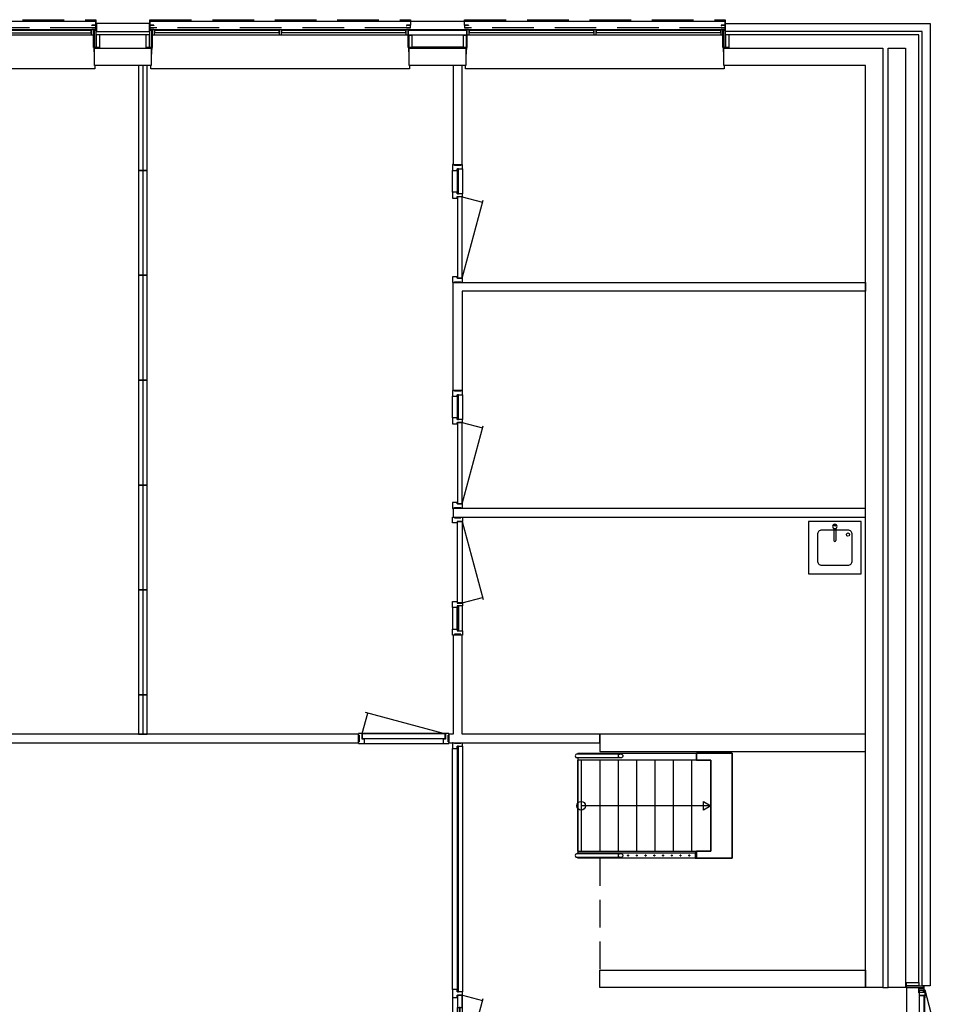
# Model space of a CAD drawing. Header units: millimetres. Extents: x -493 to 64137, y -19218 to 1504.
# Tile 13 of 13: x 53525 to 64137, y -10943 to 325. Entities that reach past the tile are written whole.
import ezdxf

# ---------------------------------------------------------------- set-up
doc = ezdxf.new("R2010")
doc.units = ezdxf.units.MM
doc.header["$LTSCALE"] = 100
doc.linetypes.add('Hidden', pattern=[7.14375, 4.7625, -2.38125])
doc.linetypes.add('HIDDEN2', pattern=[4.7625, 3.175, -1.5875])
for name, color, linetype in [('AL21----_BUITENWAND', 3, 'Continuous'), ('AL22----_BINNENWAND', 2, 'Continuous'), ('AL24----_TRAPPEN', 7, 'Continuous'), ('AL31----_BUITENKOZIJNEN', 1, 'Continuous'), ('AL32----_BINNENKOZIJNEN', 1, 'Continuous'), ('AL74----_KEUKEN', 7, 'Continuous')]:
    doc.layers.add(name, color=color, linetype=linetype)

# ---------------------------------------------------------------- blocks, each defined once
blk = doc.blocks.new('32_HR_kozijn h05 - 930x2315 30min-3744867-00_begane grond_WBP')
at = {"layer": 'AL32----_BINNENKOZIJNEN', "lineweight": 25}
for p, q in [((-1863, 57), (-1930, 57)), ((-1930, 57), (-1930, 50)), ((-1930, 37), (-1921, 37)), ((-1921, 37), (-1921, -37)), ((-1890, -57), (-1890, 7)), ((-1890, 7), (-1863, 7)), ((-1748, 2), (-1888, 2)), ((-1888, 2), (-1888, -52)), ((-1863, 7), (-1863, 57)), ((-1748, -52), (-1748, 2)), ((-958, 2), (-1098, 2)), ((-1098, 2), (-1098, -52)), ((-893, 57), (-983, 57)), ((-983, 57), (-983, 7)), ((-983, 7), (-956, 7)), ((-958, -52), (-958, 2)), ((-956, 7), (-956, -57)), ((-920, -57), (-920, 7)), ((-920, 7), (-893, 7)), ((-893, 7), (-893, 57)), ((1930, 57), (1863, 57)), ((1863, 57), (1863, 7)), ((1863, 7), (1890, 7)), ((1890, 7), (1890, -57)), ((1921, -37), (1921, 37)), ((1921, 37), (1930, 37)), ((1930, 50), (1930, 57)), ((-1921, -37), (-1930, -37)), ((-1930, -57), (-1890, -57)), ((-1888, -52), (-1748, -52)), ((-1098, -52), (-958, -52)), ((-956, -57), (-920, -57)), ((1890, -57), (1930, -57)), ((1930, -37), (1921, -37))]:
    blk.add_line(p, q, dxfattribs=at)
at = {"layer": 'AL32----_BINNENKOZIJNEN'}
for p, q in [((-983, 57), (-1863, 57)), ((-1748, 2), (-1098, 2)), ((1890, 2), (-920, 2)), ((-920, 2), (-920, -10)), ((-893, 57), (1863, 57)), ((1863, 7), (-893, 7)), ((1890, -10), (1890, 2)), ((-1890, -57), (-956, -57)), ((-1869, -57), (-996, -291)), ((-1098, -16), (-1748, -16)), ((-1748, -16), (-1748, -28)), ((-1748, -28), (-1098, -28)), ((-1098, -52), (-1748, -52)), ((-1098, -28), (-1098, -16)), ((-959, -57), (-1020, -284)), ((-920, -10), (1890, -10)), ((1890, -57), (-920, -57))]:
    blk.add_line(p, q, dxfattribs=at)
blk = doc.blocks.new('32_HR_kozijn h04 - 930x2315-1165343-00_begane grond_WBP')
at = {"layer": 'AL32----_BINNENKOZIJNEN', "lineweight": 25}
for p, q in [((-608, 57), (-675, 57)), ((-675, 57), (-675, 50)), ((-675, 37), (-666, 37)), ((-666, 37), (-666, -37)), ((-625, -57), (-625, 7)), ((-625, 7), (-608, 7)), ((307, 2), (-623, 2)), ((-623, 2), (-623, -52)), ((-608, 7), (-608, 57)), ((359, 57), (292, 57)), ((292, 57), (292, 7)), ((292, 7), (309, 7)), ((307, -52), (307, 2)), ((309, 7), (309, -57)), ((342, -57), (342, 7)), ((342, 7), (359, 7)), ((359, 7), (359, 57)), ((675, 57), (608, 57)), ((608, 57), (608, 7)), ((608, 7), (625, 7)), ((625, 7), (625, -57)), ((666, -37), (666, 37)), ((666, 37), (675, 37)), ((675, 50), (675, 57)), ((-666, -37), (-675, -37)), ((-675, -57), (-625, -57)), ((-623, -52), (307, -52)), ((309, -57), (342, -57)), ((625, -57), (675, -57)), ((675, -37), (666, -37)), ((675, -57), (675, -50))]:
    blk.add_line(p, q, dxfattribs=at)
at = {"layer": 'AL32----_BINNENKOZIJNEN'}
for p, q in [((625, 2), (342, 2)), ((342, 2), (342, -10)), ((359, 57), (608, 57)), ((608, 7), (359, 7)), ((625, -10), (625, 2)), ((-623, -52), (268.8, -291)), ((307, -52), (244.7, -284.5)), ((342, -10), (625, -10)), ((625, -57), (342, -57))]:
    blk.add_line(p, q, dxfattribs=at)
blk = doc.blocks.new('32_HR_kozijn h04 - 930x2315-1165340-00_begane grond_WBP')
at = {"layer": 'AL32----_BINNENKOZIJNEN'}
for p, q in [((-623, 52), (268.8, 291)), ((307, 52), (244.7, 284.5)), ((625, 57), (342, 57)), ((342, 10), (625, 10)), ((342, -2), (342, 10)), ((625, 10), (625, -2)), ((625, -2), (342, -2)), ((608, -7), (359, -7)), ((359, -57), (608, -57))]:
    blk.add_line(p, q, dxfattribs=at)
at = {"layer": 'AL32----_BINNENKOZIJNEN', "lineweight": 25}
for p, q in [((-675, 57), (-625, 57)), ((-666, 37), (-675, 37)), ((-666, -37), (-666, 37)), ((-625, 57), (-625, -7)), ((-623, -2), (-623, 52)), ((-623, 52), (307, 52)), ((307, 52), (307, -2)), ((309, 57), (342, 57)), ((309, -7), (309, 57)), ((342, 57), (342, -7)), ((625, 57), (675, 57)), ((625, -7), (625, 57)), ((666, 37), (666, -37)), ((675, 37), (666, 37)), ((675, 57), (675, 50)), ((-675, -37), (-666, -37)), ((-675, -57), (-675, -50)), ((-608, -57), (-675, -57)), ((-625, -7), (-608, -7)), ((307, -2), (-623, -2)), ((-608, -7), (-608, -57)), ((292, -7), (309, -7)), ((292, -57), (292, -7)), ((359, -57), (292, -57)), ((342, -7), (359, -7)), ((359, -7), (359, -57)), ((608, -7), (625, -7)), ((608, -57), (608, -7)), ((675, -57), (608, -57)), ((666, -37), (675, -37)), ((675, -50), (675, -57))]:
    blk.add_line(p, q, dxfattribs=at)
blk = doc.blocks.new('31_HR_kozijn A57 - A12-4049409-00_begane grond_WBP')
at = {"layer": 'AL31----_BUITENKOZIJNEN'}
for p, q in [((-588, 225), (-550, 225)), ((-550, 225), (-550, 85)), ((-550, 35), (-550, 225)), ((-550, 225), (-525, 225)), ((-525, 225), (-525, 35)), ((525, 225), (-525, 225)), ((525, 35), (525, 225)), ((525, 225), (550, 225)), ((550, 85), (550, 225)), ((550, 225), (588, 225)), ((550, 225), (550, 35)), ((-550, 85), (-588, 85)), ((-525, 35), (-550, 35)), ((-550, 33), (-550, 35)), ((-520, 33), (-550, 33)), ((-545, 29), (-520, 29)), ((-545, 25), (-545, 29)), ((-494, 25), (-545, 25)), ((-520, 84), (-469, 84)), ((-520, 29), (-520, 84)), ((-503, 20), (-478, 20)), ((-503, 16), (-503, 20)), ((-503, 16), (-435, -235)), ((-414, 16), (-503, 16)), ((-469, 80), (-494, 80)), ((-494, 80), (-494, 25)), ((-478, 33), (-494, 33)), ((-478, 75), (-439, 75)), ((-478, 20), (-478, 75)), ((-469, 84), (-469, 80)), ((502, 16), (-459, -242)), ((-439, 75), (-439, 20)), ((-439, 75), (438, 75)), ((-439, 25), (-439, 75)), ((438, 25), (-439, 25)), ((-439, 20), (-414, 20)), ((-414, 20), (-414, 16)), ((-414, 20), (413, 20)), ((-414, 16), (413, 16)), ((413, 20), (438, 20)), ((413, 16), (413, 20)), ((502, 16), (413, 16)), ((438, 75), (477, 75)), ((438, 20), (438, 75)), ((438, 75), (438, 25)), ((469, 84), (520, 84)), ((469, 80), (469, 84)), ((494, 80), (469, 80)), ((477, 75), (477, 20)), ((494, 33), (477, 33)), ((477, 20), (502, 20)), ((494, 25), (494, 80)), ((545, 25), (494, 25)), ((502, 20), (502, 16)), ((520, 84), (520, 29)), ((550, 33), (520, 33)), ((520, 29), (545, 29)), ((550, 35), (525, 35)), ((545, 29), (545, 25)), ((588, 85), (550, 85)), ((550, 35), (550, 33))]:
    blk.add_line(p, q, dxfattribs=at)
blk = doc.blocks.new('31_HR_kozijn A61 - A61-3034378-00_begane grond_WBP')
at = {"layer": 'AL31----_BUITENKOZIJNEN'}
for p, q in [((-1495, -85), (-1533, -85)), ((-1495, -35), (-1495, -225)), ((-1470, -35), (-1495, -35)), ((-1495, -225), (-1495, -85)), ((-1414, -25), (-1490, -25)), ((-1490, -25), (-1490, -28.8)), ((-1490, -28.8), (-1465, -28.8)), ((-1470, -225), (-1470, -35)), ((-1470, -35), (-1465, -35)), ((-1465, -28.8), (-1465, -84)), ((-1465, -84), (-1439, -84)), ((-1439, -84), (-1439, -28.8)), ((-1439, -28.8), (-1414, -28.8)), ((-361, -35), (-1439, -35)), ((-1439, -35), (-1439, -59)), ((-1439, -59), (-361, -59)), ((-1439, -84), (-361, -84)), ((-1414, -28.8), (-1414, -25)), ((-386, -25), (-1414, -25)), ((-1414, -28.8), (-386, -28.8)), ((-310, -25), (-386, -25)), ((-386, -25), (-386, -28.8)), ((-386, -28.8), (-361, -28.8)), ((-361, -28.8), (-361, -84)), ((-361, -59), (-361, -35)), ((-361, -84), (-335, -84)), ((-335, -84), (-335, -28.8)), ((-335, -28.8), (-310, -28.8)), ((335, -33), (-335, -33)), ((-335, -33), (-335, -84)), ((-335, -84), (335, -84)), ((-310, -28.8), (-310, -25)), ((310, -25), (-310, -25)), ((-310, -28.8), (310, -28.8)), ((386, -25), (310, -25)), ((310, -25), (310, -28.8)), ((310, -28.8), (335, -28.8)), ((335, -28.8), (335, -84)), ((335, -84), (335, -33)), ((335, -84), (361, -84)), ((361, -84), (361, -28.8)), ((361, -28.8), (386, -28.8)), ((1439, -35), (361, -35)), ((361, -35), (361, -59)), ((361, -59), (1439, -59)), ((361, -84), (1439, -84)), ((386, -28.8), (386, -25)), ((1414, -25), (386, -25)), ((386, -28.8), (1414, -28.8)), ((1414, -25), (1414, -28.8)), ((1490, -25), (1414, -25)), ((1414, -28.8), (1439, -28.8)), ((1439, -28.8), (1439, -84)), ((1439, -59), (1439, -35)), ((1439, -84), (1465, -84)), ((1465, -84), (1465, -28.8)), ((1465, -28.8), (1490, -28.8)), ((1465, -35), (1470, -35)), ((1495, -35), (1470, -35)), ((1470, -35), (1470, -225)), ((1490, -28.8), (1490, -25)), ((1495, -225), (1495, -35)), ((1533, -85), (1495, -85)), ((1495, -85), (1495, -225)), ((-1533, -225), (-1495, -225)), ((-1495, -225), (-1470, -225)), ((-1465, -225), (-1470, -225)), ((1470, -225), (1465, -225)), ((1470, -225), (1495, -225)), ((1495, -225), (1533, -225))]:
    blk.add_line(p, q, dxfattribs=at)
blk = doc.blocks.new('31_HR_kozijn A01 - 31_HR_kozijn A01-3340830-00_begane grond_WBP')
at = {"layer": 'AL31----_BUITENKOZIJNEN'}
for p, q in [((-3295, -85), (-3333, -85)), ((-3295, -35), (-3295, -225)), ((-3270, -35), (-3295, -35)), ((-3295, -225), (-3295, -85)), ((-3214, -25), (-3290, -25)), ((-3290, -25), (-3290, -28.8)), ((-3290, -28.8), (-3265, -28.8)), ((-3270, -225), (-3270, -35)), ((-3270, -35), (-3265, -35)), ((-3265, -28.8), (-3265, -84)), ((-3265, -84), (-3239, -84)), ((-3239, -84), (-3239, -28.8)), ((-3239, -28.8), (-3214, -28.8)), ((-1813, -33), (-3239, -33)), ((-3239, -33), (-3239, -57)), ((-3239, -57), (-1813, -57)), ((-3239, -84), (-1813, -84)), ((-3214, -28.8), (-3214, -25)), ((-1838, -25), (-3214, -25)), ((-3214, -28.8), (-1838, -28.8)), ((-1762, -25), (-1838, -25)), ((-1838, -25), (-1838, -28.8)), ((-1838, -28.8), (-1813, -28.8)), ((-1813, -28.8), (-1813, -84)), ((-1813, -57), (-1813, -33)), ((-1813, -84), (-1787, -84)), ((-1787, -84), (-1787, -28.8)), ((-1787, -28.8), (-1762, -28.8)), ((-361, -33), (-1787, -33)), ((-1787, -33), (-1787, -57)), ((-1787, -57), (-361, -57)), ((-1787, -84), (-361, -84)), ((-1762, -28.8), (-1762, -25)), ((-386, -25), (-1762, -25)), ((-1762, -28.8), (-386, -28.8)), ((-310, -25), (-386, -25)), ((-386, -25), (-386, -28.8)), ((-386, -28.8), (-361, -28.8)), ((-361, -28.8), (-361, -84)), ((-361, -57), (-361, -33)), ((-361, -84), (-335, -84)), ((-335, -84), (-335, -28.8)), ((-335, -28.8), (-310, -28.8)), ((335, -33), (-335, -33)), ((-335, -33), (-335, -84)), ((-335, -84), (335, -84)), ((-330, -89), (-330, -225)), ((-292, -89), (-330, -89)), ((-310, -28.8), (-310, -25)), ((310, -25), (-310, -25)), ((-310, -28.8), (310, -28.8)), ((-292, -225), (-292, -89)), ((330, -89), (292, -89)), ((292, -89), (292, -225)), ((386, -25), (310, -25)), ((310, -25), (310, -28.8)), ((310, -28.8), (335, -28.8)), ((330, -225), (330, -89)), ((335, -28.8), (335, -84)), ((335, -84), (335, -33)), ((335, -84), (361, -84)), ((361, -84), (361, -28.8)), ((361, -28.8), (386, -28.8)), ((1787, -33), (361, -33)), ((361, -33), (361, -57)), ((361, -57), (1787, -57)), ((361, -84), (1787, -84)), ((386, -28.8), (386, -25)), ((1762, -25), (386, -25)), ((386, -28.8), (1762, -28.8)), ((1838, -25), (1762, -25)), ((1762, -25), (1762, -28.8)), ((1762, -28.8), (1787, -28.8)), ((1787, -28.8), (1787, -84)), ((1787, -57), (1787, -33)), ((1787, -84), (1813, -84)), ((1813, -84), (1813, -28.8)), ((1813, -28.8), (1838, -28.8)), ((3239, -33), (1813, -33)), ((1813, -33), (1813, -57)), ((1813, -57), (3239, -57)), ((1813, -84), (3239, -84)), ((1838, -28.8), (1838, -25)), ((3214, -25), (1838, -25)), ((1838, -28.8), (3214, -28.8)), ((3214, -25), (3214, -28.8)), ((3290, -25), (3214, -25)), ((3214, -28.8), (3239, -28.8)), ((3239, -28.8), (3239, -84)), ((3239, -57), (3239, -33)), ((3239, -84), (3265, -84)), ((3265, -84), (3265, -28.8)), ((3265, -28.8), (3290, -28.8)), ((3265, -35), (3270, -35)), ((3295, -35), (3270, -35)), ((3270, -35), (3270, -225)), ((3290, -28.8), (3290, -25)), ((3295, -225), (3295, -35)), ((3333, -85), (3295, -85)), ((3295, -85), (3295, -225)), ((-3333, -225), (-3295, -225)), ((-3295, -225), (-3270, -225)), ((-3265, -225), (-3270, -225)), ((-330, -225), (-335, -225)), ((-330, -225), (-292, -225)), ((292, -225), (-292, -225)), ((292, -225), (330, -225)), ((335, -225), (330, -225)), ((3270, -225), (3265, -225)), ((3270, -225), (3295, -225)), ((3295, -225), (3333, -225))]:
    blk.add_line(p, q, dxfattribs=at)
blk = doc.blocks.new('31_H_R_waterslag_negge_70 - 31_H_R_waterslag_negge_70-2645793-00_begane grond_WBP')
at = {"layer": 'AL31----_BUITENKOZIJNEN'}
for p, q in [((-1492, -80), (-1492, 30)), ((-1490, 30), (-1492, 30)), ((-1490, 30), (-1490, -16)), ((-1490, 30), (1490, 30)), ((1490, -16), (1490, 30)), ((1492, 30), (1490, 30)), ((1492, 30), (1492, -80)), ((-1490, -50), (-1490, -70)), ((-1490, -74), (-1490, -78)), ((-1490, -80), (-1490, -78)), ((-1465, -78), (-1490, -78)), ((1490, -78), (1465, -78)), ((1490, -70), (1490, -50)), ((1490, -78), (1490, -74)), ((1490, -78), (1490, -80))]:
    blk.add_line(p, q, dxfattribs=at)
blk = doc.blocks.new('31_H_R_waterslag_negge_70 - 31_H_R_waterslag_negge_70-2626540-00_begane grond_WBP')
at = {"layer": 'AL31----_BUITENKOZIJNEN'}
for p, q in [((-3292, -80), (-3292, 30)), ((-3290, 30), (-3292, 30)), ((-3290, 30), (-3290, -16)), ((-3290, 30), (3290, 30)), ((3290, -16), (3290, 30)), ((3292, 30), (3290, 30)), ((3292, 30), (3292, -80)), ((-3290, -50), (-3290, -70)), ((-3290, -74), (-3290, -78)), ((-3290, -80), (-3290, -78)), ((-3265, -78), (-3290, -78)), ((3290, -78), (3265, -78)), ((3290, -70), (3290, -50)), ((3290, -78), (3290, -74)), ((3290, -78), (3290, -80))]:
    blk.add_line(p, q, dxfattribs=at)
blk = doc.blocks.new('24_HR_betontrap_onder_balustrade - balustrade_onder-1188145-00_begane grond_WBP')
at = {"layer": 'AL24----_TRAPPEN', "lineweight": 25}
for p, q in [((-740, 1318), (-800, 1318)), ((-800, 1318), (-800, 1303)), ((-800, 1303), (-740, 1303)), ((-740, 1303), (-740, 1318))]:
    blk.add_line(p, q, dxfattribs=at)
at = {"layer": 'AL24----_TRAPPEN'}
for p, q in [((-800, -40), (-800, 1303)), ((-740, 1303), (-740, -40)), ((-790, 449), (-790, -55)), ((-750, -55), (-750, 449)), ((-790, -40), (-800, -40)), ((-740, -40), (-750, -40))]:
    blk.add_line(p, q, dxfattribs=at)
at = {"layer": 'AL24----_TRAPPEN', "flags": 128}
for points in [[(-775, 1235), (-775, 1236), (-775, 1237), (-774, 1238), (-773, 1239), (-772, 1240), (-771, 1240), (-770, 1240), (-769, 1240), (-768, 1240), (-767, 1239), (-766, 1238), (-765, 1237), (-765, 1236), (-765, 1235)], [(-765, 1235), (-765, 1234), (-765, 1233), (-766, 1232), (-767, 1231), (-768, 1230), (-769, 1230), (-770, 1230), (-771, 1230), (-772, 1230), (-773, 1231), (-774, 1232), (-775, 1233), (-775, 1234), (-775, 1235)], [(-775, 1135), (-775, 1136), (-775, 1137), (-774, 1138), (-773, 1139), (-772, 1140), (-771, 1140), (-770, 1140), (-769, 1140), (-768, 1140), (-767, 1139), (-766, 1138), (-765, 1137), (-765, 1136), (-765, 1135)], [(-765, 1135), (-765, 1134), (-765, 1133), (-766, 1132), (-767, 1131), (-768, 1130), (-769, 1130), (-770, 1130), (-771, 1130), (-772, 1130), (-773, 1131), (-774, 1132), (-775, 1133), (-775, 1134), (-775, 1135)], [(-775, 1035), (-775, 1036), (-775, 1037), (-774, 1038), (-773, 1039), (-772, 1040), (-771, 1040), (-770, 1040), (-769, 1040), (-768, 1040), (-767, 1039), (-766, 1038), (-765, 1037), (-765, 1036), (-765, 1035)], [(-765, 1035), (-765, 1034), (-765, 1033), (-766, 1032), (-767, 1031), (-768, 1030), (-769, 1030), (-770, 1030), (-771, 1030), (-772, 1030), (-773, 1031), (-774, 1032), (-775, 1033), (-775, 1034), (-775, 1035)], [(-775, 935), (-775, 936), (-775, 937), (-774, 938), (-773, 939), (-772, 940), (-771, 940), (-770, 940), (-769, 940), (-768, 940), (-767, 939), (-766, 938), (-765, 937), (-765, 936), (-765, 935)], [(-765, 935), (-765, 934), (-765, 933), (-766, 932), (-767, 931), (-768, 930), (-769, 930), (-770, 930), (-771, 930), (-772, 930), (-773, 931), (-774, 932), (-775, 933), (-775, 934), (-775, 935)], [(-775, 835), (-775, 836), (-775, 837), (-774, 838), (-773, 839), (-772, 840), (-771, 840), (-770, 840), (-769, 840), (-768, 840), (-767, 839), (-766, 838), (-765, 837), (-765, 836), (-765, 835)], [(-765, 835), (-765, 834), (-765, 833), (-766, 832), (-767, 831), (-768, 830), (-769, 830), (-770, 830), (-771, 830), (-772, 830), (-773, 831), (-774, 832), (-775, 833), (-775, 834), (-775, 835)], [(-775, 735), (-775, 736), (-775, 737), (-774, 738), (-773, 739), (-772, 740), (-771, 740), (-770, 740), (-769, 740), (-768, 740), (-767, 739), (-766, 738), (-765, 737), (-765, 736), (-765, 735)], [(-765, 735), (-765, 734), (-765, 733), (-766, 732), (-767, 731), (-768, 730), (-769, 730), (-770, 730), (-771, 730), (-772, 730), (-773, 731), (-774, 732), (-775, 733), (-775, 734), (-775, 735)], [(-775, 635), (-775, 636), (-775, 637), (-774, 638), (-773, 639), (-772, 640), (-771, 640), (-770, 640), (-769, 640), (-768, 640), (-767, 639), (-766, 638), (-765, 637), (-765, 636), (-765, 635)], [(-765, 635), (-765, 634), (-765, 633), (-766, 632), (-767, 631), (-768, 630), (-769, 630), (-770, 630), (-771, 630), (-772, 630), (-773, 631), (-774, 632), (-775, 633), (-775, 634), (-775, 635)], [(-775, 535), (-775, 536), (-775, 537), (-774, 538), (-773, 539), (-772, 540), (-771, 540), (-770, 540), (-769, 540), (-768, 540), (-767, 539), (-766, 538), (-765, 537), (-765, 536), (-765, 535)], [(-765, 535), (-765, 534), (-765, 533), (-766, 532), (-767, 531), (-768, 530), (-769, 530), (-770, 530), (-771, 530), (-772, 530), (-773, 531), (-774, 532), (-775, 533), (-775, 534), (-775, 535)]]:
    blk.add_lwpolyline(points, dxfattribs=at)
at = {"layer": 'AL24----_TRAPPEN', "lineweight": 25, "flags": 128}
for points in [[(-750, 449), (-751, 455), (-752, 462), (-754, 467), (-758, 472), (-761, 475), (-766, 477), (-770, 478), (-774, 477), (-779, 475), (-782, 472), (-786, 467), (-788, 462), (-789, 455), (-790, 449)], [(-790, 449), (-789, 443), (-788, 436), (-786, 431), (-782, 426), (-779, 423), (-774, 421), (-770, 420), (-766, 421), (-761, 423), (-758, 426), (-754, 431), (-752, 436), (-751, 443), (-750, 449)]]:
    blk.add_lwpolyline(points, dxfattribs=at)
at = {"layer": 'AL24----_TRAPPEN', "lineweight": 25}
for centre, start, end in [((-770, 1235), 0, 180), ((-770, 1235), 180, 0), ((-770, 1135), 0, 180), ((-770, 1135), 180, 0), ((-770, 1035), 0, 180), ((-770, 1035), 180, 0), ((-770, 935), 0, 180), ((-770, 935), 180, 0), ((-770, 835), 0, 180), ((-770, 835), 180, 0), ((-770, 735), 0, 180), ((-770, 735), 180, 0), ((-770, 635), 0, 180), ((-770, 635), 180, 0), ((-770, 535), 0, 180), ((-770, 535), 180, 360)]:
    blk.add_arc(centre, 5, start, end, dxfattribs=at)
at = {"layer": 'AL24----_TRAPPEN'}
blk.add_ellipse((-770, -55), major_axis=(-20, 0), ratio=0.689655, start_param=0, end_param=3.141593, dxfattribs=at)
blk = doc.blocks.new('31_HR_vensterbank_schuin - 2960-3531019-00_begane grond_WBP')
at = {"layer": 'AL31----_BUITENKOZIJNEN'}
for p, q in [((-1465, 151), (-1465, 5)), ((1465, 5), (1465, 151)), ((-1470, 5), (-1475, -100)), ((-1465, 5), (-1470, 5)), ((1470, 5), (1465, 5)), ((1475, -100), (1470, 5)), ((-1480, -239), (-1480, -200)), ((1480, -200), (1480, -239)), ((1480, -239), (-1480, -239))]:
    blk.add_line(p, q, dxfattribs=at)
blk = doc.blocks.new('24_HR_betontrap_onder_leuning - leuning_onder-1234674-00_begane grond_WBP')
at = {"layer": 'AL24----_TRAPPEN'}
for p, q in [((-790, 449), (-790, -55)), ((-750, -55), (-750, 449))]:
    blk.add_line(p, q, dxfattribs=at)
at = {"layer": 'AL24----_TRAPPEN', "lineweight": 25, "flags": 128}
for points in [[(-750, 449), (-751, 455), (-752, 462), (-754, 467), (-758, 472), (-761, 475), (-766, 477), (-770, 478), (-774, 477), (-779, 475), (-782, 472), (-786, 467), (-788, 462), (-789, 455), (-790, 449)], [(-790, 449), (-789, 443), (-788, 436), (-786, 431), (-782, 426), (-779, 423), (-774, 421), (-770, 420), (-766, 421), (-761, 423), (-758, 426), (-754, 431), (-752, 436), (-751, 443), (-750, 449)]]:
    blk.add_lwpolyline(points, dxfattribs=at)
at = {"layer": 'AL24----_TRAPPEN'}
blk.add_ellipse((-770, -55), major_axis=(-20, 0), ratio=0.689655, start_param=0, end_param=3.141593, dxfattribs=at)
blk = doc.blocks.new('38_HR_zonwering_ROC_begane grond - 38_HR_zonwering_ROC_begane grond-V93-00_begane grond_WBP')
at = {"layer": 'AL31----_BUITENKOZIJNEN'}
h = blk.add_hatch(dxfattribs=at)
h.set_pattern_fill('FP_227', color=256, style=0, pattern_type=2)
h.set_pattern_definition([(45, (-56505, -210), (-224.5064, 224.5064), []), (45, (-56425.62, -210), (3e-14, 449.0128), []), (45, (-56584.38, -210), (3e-14, 449.0128), [])])
h.paths.add_polyline_path([(-1490, 20), (-1445, 20), (-1445, 24), (-1447, 24), (-1447, 22), (-1488, 22), (-1488, 52), (-1447, 52), (-1447, 50), (-1445, 50), (-1445, 54), (-1490, 54)], flags=0)
at = {"layer": 'AL31----_BUITENKOZIJNEN', "linetype": 'Hidden'}
for p, q in [((-1490, 115), (1490, 115)), ((-1490, 70), (-1490, 115)), ((1490, 115), (1490, 54)), ((1445, 20), (-1445, 20))]:
    blk.add_line(p, q, dxfattribs=at)
at = {"layer": 'AL31----_BUITENKOZIJNEN'}
for p, q in [((-1490, 54), (-1490, 20)), ((-1445, 54), (-1490, 54)), ((-1490, 20), (-1445, 20)), ((-1488, 22), (-1488, 52)), ((-1488, 52), (-1447, 52)), ((-1447, 22), (-1488, 22)), ((-1447, 52), (-1447, 50)), ((-1447, 50), (-1445, 50)), ((-1445, 24), (-1447, 24)), ((-1447, 24), (-1447, 22)), ((-1445, 50), (-1445, 54)), ((-1445, 20), (-1445, 24)), ((1490, 54), (1445, 54)), ((1445, 54), (1445, 50)), ((1445, 50), (1447, 50)), ((1447, 24), (1445, 24)), ((1445, 24), (1445, 20)), ((1445, 20), (1490, 20)), ((1447, 50), (1447, 52)), ((1447, 52), (1488, 52)), ((1447, 22), (1447, 24)), ((1488, 22), (1447, 22)), ((1488, 52), (1488, 22)), ((1490, 20), (1490, 54))]:
    blk.add_line(p, q, dxfattribs=at)
blk = doc.blocks.new('38_HR_zonwering_ROC_begane grond - 38_HR_zonwering_ROC_begane grond-V94-00_begane grond_WBP')
at = {"layer": 'AL31----_BUITENKOZIJNEN'}
h = blk.add_hatch(dxfattribs=at)
h.set_pattern_fill('FP_228', color=256, style=0, pattern_type=2)
h.set_pattern_definition([(45, (-60105, -210), (-224.5064, 224.5064), []), (45, (-60025.62, -210), (3e-14, 449.0128), []), (45, (-60184.38, -210), (3e-14, 449.0128), [])])
h.paths.add_polyline_path([(-1490, 20), (-1445, 20), (-1445, 24), (-1447, 24), (-1447, 22), (-1488, 22), (-1488, 52), (-1447, 52), (-1447, 50), (-1445, 50), (-1445, 54), (-1490, 54)], flags=0)
at = {"layer": 'AL31----_BUITENKOZIJNEN', "linetype": 'Hidden'}
for p, q in [((-1490, 115), (1490, 115)), ((-1490, 54), (-1490, 115)), ((1490, 115), (1490, 70)), ((1445, 20), (-1445, 20))]:
    blk.add_line(p, q, dxfattribs=at)
at = {"layer": 'AL31----_BUITENKOZIJNEN'}
for p, q in [((-1490, 54), (-1490, 20)), ((-1445, 54), (-1490, 54)), ((-1490, 20), (-1445, 20)), ((-1488, 22), (-1488, 52)), ((-1488, 52), (-1447, 52)), ((-1447, 22), (-1488, 22)), ((-1447, 52), (-1447, 50)), ((-1447, 50), (-1445, 50)), ((-1445, 24), (-1447, 24)), ((-1447, 24), (-1447, 22)), ((-1445, 50), (-1445, 54)), ((-1445, 20), (-1445, 24)), ((1490, 54), (1445, 54)), ((1445, 54), (1445, 50)), ((1445, 50), (1447, 50)), ((1447, 24), (1445, 24)), ((1445, 24), (1445, 20)), ((1445, 20), (1490, 20)), ((1447, 50), (1447, 52)), ((1447, 52), (1488, 52)), ((1447, 22), (1447, 24)), ((1488, 22), (1447, 22)), ((1488, 52), (1488, 22)), ((1490, 20), (1490, 54))]:
    blk.add_line(p, q, dxfattribs=at)
blk = doc.blocks.new('38_HR_zonwering_ROC_begane grond - 38_HR_zonwering_ROC_begane grond-V95-00_begane grond_WBP')
at = {"layer": 'AL31----_BUITENKOZIJNEN'}
h = blk.add_hatch(dxfattribs=at)
h.set_pattern_fill('FP_229', color=256, style=0, pattern_type=2)
h.set_pattern_definition([(45, (-52905, -210), (-224.5064, 224.5064), []), (45, (-52825.62, -210), (3e-14, 449.0128), []), (45, (-52984.38, -210), (3e-14, 449.0128), [])])
h.paths.add_polyline_path([(-1490, 20), (-1445, 20), (-1445, 24), (-1447, 24), (-1447, 22), (-1488, 22), (-1488, 52), (-1447, 52), (-1447, 50), (-1445, 50), (-1445, 54), (-1490, 54)], flags=0)
at = {"layer": 'AL31----_BUITENKOZIJNEN', "linetype": 'Hidden'}
for p, q in [((-1490, 115), (1490, 115)), ((-1490, 70), (-1490, 115)), ((1490, 115), (1490, 70)), ((1445, 20), (-1445, 20))]:
    blk.add_line(p, q, dxfattribs=at)
at = {"layer": 'AL31----_BUITENKOZIJNEN'}
for p, q in [((-1490, 54), (-1490, 20)), ((-1445, 54), (-1490, 54)), ((-1490, 20), (-1445, 20)), ((-1488, 22), (-1488, 52)), ((-1488, 52), (-1447, 52)), ((-1447, 22), (-1488, 22)), ((-1447, 52), (-1447, 50)), ((-1447, 50), (-1445, 50)), ((-1445, 24), (-1447, 24)), ((-1447, 24), (-1447, 22)), ((-1445, 50), (-1445, 54)), ((-1445, 20), (-1445, 24)), ((1490, 54), (1445, 54)), ((1445, 54), (1445, 50)), ((1445, 50), (1447, 50)), ((1447, 24), (1445, 24)), ((1445, 24), (1445, 20)), ((1445, 20), (1490, 20)), ((1447, 50), (1447, 52)), ((1447, 52), (1488, 52)), ((1447, 22), (1447, 24)), ((1488, 22), (1447, 22)), ((1488, 52), (1488, 22)), ((1490, 20), (1490, 54))]:
    blk.add_line(p, q, dxfattribs=at)
blk = doc.blocks.new('32_HR_kozijn h09 - 950x2315 60min-3740938-00_begane grond_WBP')
at = {"layer": 'AL32----_BINNENKOZIJNEN', "lineweight": 25}
for p, q in [((-450, 57), (-517, 57)), ((-517, 57), (-517, 50)), ((-517, 37), (-508, 37)), ((-508, 37), (-508, -37)), ((-477, -57), (-477, 7)), ((-477, 7), (-450, 7)), ((475, 2), (-475, 2)), ((-475, 2), (-475, -52)), ((-450, 7), (-450, 57)), ((517, 57), (450, 57)), ((450, 57), (450, 7)), ((450, 7), (477, 7)), ((475, -52), (475, 2)), ((477, 7), (477, -57)), ((508, -37), (508, 37)), ((508, 37), (517, 37)), ((517, 50), (517, 57)), ((-508, -37), (-517, -37)), ((-517, -50), (-517, -57)), ((-517, -57), (-477, -57)), ((-475, -52), (475, -52)), ((477, -57), (517, -57)), ((517, -37), (508, -37)), ((517, -57), (517, -50))]:
    blk.add_line(p, q, dxfattribs=at)
at = {"layer": 'AL32----_BINNENKOZIJNEN'}
for p, q in [((450, 57), (-450, 57)), ((-477, -57), (477, -57)), ((-456, -57), (436, -296)), ((474, -57), (411, -290))]:
    blk.add_line(p, q, dxfattribs=at)
blk = doc.blocks.new('32_paneel_glas_1200')
at = {"layer": 'AL32----_BINNENKOZIJNEN'}
blk.add_line((0, 600), (0, -600), dxfattribs=at)
blk.add_lwpolyline([(-50, -600), (50, -600), (50, 600), (-50, 600)], close=True, dxfattribs=at)
blk = doc.blocks.new('*U78')
at = {"layer": 'AL32----_BINNENKOZIJNEN'}
blk.add_blockref('32_paneel_glas_1200', (0, 0), dxfattribs=at)
blk = doc.blocks.new('*U79')
at = {"layer": 'AL32----_BINNENKOZIJNEN', "color": 0, "linetype": 'ByBlock', "lineweight": -2, "transparency": 16777216}
for p in [(0, 6000), (0, 4800), (0, 3600), (0, 2400), (0, 1200), (0, 0)]:
    blk.add_blockref('*U78', p, dxfattribs=at)

msp = doc.modelspace()

# ---------------------------------------------------------------- linework, layer by layer
at = {"layer": 'AL21----_BUITENWAND'}
for p, q in [((55013, 280), (54397, 280)), ((54402, 280), (54402, 190)), ((55008, 190), (55008, 280)), ((54400, 190), (55010, 190)), ((54972, 150), (54438, 150)), ((54438, 150), (54438, 0)), ((54972, 0), (54972, 150)), ((63810, 150), (61638, 150)), ((61638, 150), (61638, 0)), ((63810, -10692), (63810, 150)), ((54438, 0), (54972, 0)), ((63660, 0), (63660, -10692))]:
    msp.add_line(p, q, dxfattribs=at)
at = {"layer": 'AL21----_BUITENWAND', "lineweight": 25}
for p, q in [((54375, 0), (54380, 0)), ((55030, 0), (55035, 0)), ((57975, 0), (57980, 0)), ((58630, 0), (58635, 0)), ((61575, 0), (61580, 0))]:
    msp.add_line(p, q, dxfattribs=at)
at = {"layer": 'AL21----_BUITENWAND'}
for points in [[(61600, 190), (61600, 280), (63940, 280), (63940, -10730), (63850, -10730), (63850, 190)], [(54380, -200), (54380, 0), (55030, 0), (55030, -200)], [(57980, -200), (57980, 0), (58630, 0), (58630, -200)], [(63200, -200), (61580, -200), (61580, 0), (63400, 0), (63400, -10750), (63200, -10750)], [(63460, 0), (63660, 0), (63660, -10750), (63460, -10750)]]:
    msp.add_lwpolyline(points, close=True, dxfattribs=at)
for points in [[(63660, -10692), (63810, -10692)], [(63400, -10750), (63460, -10750)]]:
    msp.add_lwpolyline(points, dxfattribs=at)
at = {"layer": 'AL22----_BINNENWAND'}
for points in [[(58485, -1333), (58585, -1333), (58585, -200), (58485, -200)], [(58585, -3917), (58485, -3917), (58485, -2683), (63200, -2683), (63200, -2783), (58585, -2783)], [(63200, -5267), (58485, -5267), (58485, -5367), (63200, -5367)], [(60160, -7850), (58585, -7850), (58585, -6717), (58485, -6717), (58485, -7850), (58435, -7850), (58435, -7950), (60160, -7950)], [(53305, -7950), (57401, -7950), (57401, -7850), (53305, -7850)], [(60160, -7850), (60160, -8050), (63200, -8050), (63200, -7850)], [(63200, -10550), (63200, -10750), (60160, -10750), (60160, -10550)]]:
    msp.add_lwpolyline(points, close=True, dxfattribs=at)
at = {"layer": 'AL24----_TRAPPEN'}
for p, q in [((59910, -8070), (61268, -8070)), ((59910, -8070), (59910, -8080)), ((59910, -8120), (59910, -8150)), ((59910, -8150), (59910, -9190)), ((61268, -8150), (59910, -8150)), ((59910, -9190), (59910, -8150)), ((59950, -8150), (59950, -9190)), ((60160, -8150), (60160, -9190)), ((60370, -8150), (60370, -9190)), ((60580, -8150), (60580, -9190)), ((60790, -8150), (60790, -9190)), ((61000, -8150), (61000, -9190)), ((61210, -8150), (61210, -9190)), ((61433, -8670), (59948, -8670)), ((61346, -8720), (61346, -8620)), ((61346, -8620), (61433, -8670)), ((61433, -8670), (61346, -8720)), ((59910, -9190), (59910, -9210)), ((59910, -9190), (61268, -9190))]:
    msp.add_line(p, q, dxfattribs=at)
at = {"layer": 'AL24----_TRAPPEN', "lineweight": 35}
for p, q in [((61674, -8070), (61268, -8070)), ((61268, -8070), (61268, -8150)), ((61674, -9270), (61674, -8070)), ((61268, -8150), (61433, -8150)), ((61433, -8150), (61433, -9190)), ((61433, -9190), (61268, -9190)), ((61268, -9190), (61268, -9270)), ((61268, -9270), (61674, -9270))]:
    msp.add_line(p, q, dxfattribs=at)
at = {"layer": 'AL24----_TRAPPEN', "linetype": 'HIDDEN2'}
msp.add_lwpolyline([(60160, -9270), (60160, -10550)], dxfattribs=at)
at = {"layer": 'AL24----_TRAPPEN'}
msp.add_circle((59948, -8670), 50, dxfattribs=at)
at = {"layer": 'AL32----_BINNENKOZIJNEN'}
msp.add_line((54935, -7400), (54935, -7850), dxfattribs=at)
msp.add_lwpolyline([(54985, -7400), (54885, -7400), (54885, -7850), (54985, -7850)], close=True, dxfattribs=at)
at = {"layer": 'AL74----_KEUKEN'}
for p, q in [((62837, -5496), (62837, -5633)), ((62863, -5496), (62863, -5633))]:
    msp.add_line(p, q, dxfattribs=at)
msp.add_lwpolyline([(62550, -6017), (63150, -6017), (63150, -5417), (62550, -5417)], close=True, dxfattribs=at)
msp.add_lwpolyline([(62700, -5917), (63000, -5917, 0.414214), (63050, -5867), (63050, -5567, 0.414214), (63000, -5517), (62700, -5517, 0.414214), (62650, -5567), (62650, -5867, 0.414214)], format="xyb", close=True, dxfattribs=at)
msp.add_circle((63000, -5567), 18, dxfattribs=at)
for centre, radius, start, end in [((62850, -5474), 25.4, 0, 180), ((62850, -5474), 25.4, 180, 0), ((62850, -5474), 12.7, 0, 180), ((62850, -5633), 12.7, 180, 0)]:
    msp.add_arc(centre, radius, start, end, dxfattribs=at)

# ---------------------------------------------------------------- block references
at = {"layer": 'AL24----_TRAPPEN'}
for name, p, rotation in [('24_HR_betontrap_onder_leuning - leuning_onder-1234674-00_begane grond_WBP', (59950, -8870), 270.0000000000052), ('24_HR_betontrap_onder_balustrade - balustrade_onder-1188145-00_begane grond_WBP', (59950, -10010), 269.9999999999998)]:
    msp.add_blockref(name, p, dxfattribs=dict(at, rotation=rotation))
at = {"layer": 'AL31----_BUITENKOZIJNEN'}
for name, p in [('31_H_R_waterslag_negge_70 - 31_H_R_waterslag_negge_70-2645793-00_begane grond_WBP', (52905, 280)), ('38_HR_zonwering_ROC_begane grond - 38_HR_zonwering_ROC_begane grond-V95-00_begane grond_WBP', (52905, 210)), ('31_H_R_waterslag_negge_70 - 31_H_R_waterslag_negge_70-2626540-00_begane grond_WBP', (58305, 280)), ('38_HR_zonwering_ROC_begane grond - 38_HR_zonwering_ROC_begane grond-V93-00_begane grond_WBP', (56505, 210)), ('38_HR_zonwering_ROC_begane grond - 38_HR_zonwering_ROC_begane grond-V94-00_begane grond_WBP', (60105, 210)), ('31_HR_kozijn A61 - A61-3034378-00_begane grond_WBP', (52905, 235)), ('31_HR_vensterbank_schuin - 2960-3531019-00_begane grond_WBP', (52905, 0)), ('31_HR_kozijn A01 - 31_HR_kozijn A01-3340830-00_begane grond_WBP', (58305, 235)), ('31_HR_vensterbank_schuin - 2960-3531019-00_begane grond_WBP', (56505, 0)), ('31_HR_vensterbank_schuin - 2960-3531019-00_begane grond_WBP', (60105, 0))]:
    msp.add_blockref(name, p, dxfattribs=at)
at = {"layer": 'AL31----_BUITENKOZIJNEN', "lineweight": 25, "rotation": 89.99999999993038}
msp.add_blockref('31_HR_kozijn A57 - A12-4049409-00_begane grond_WBP', (63895, -11280), dxfattribs=at)
at = {"layer": 'AL32----_BINNENKOZIJNEN'}
msp.add_blockref('*U79', (54935, -6800), dxfattribs=at)
at = {"layer": 'AL32----_BINNENKOZIJNEN', "lineweight": 25}
for name, p, rotation in [('32_HR_kozijn h04 - 930x2315-1165343-00_begane grond_WBP', (58535, -2008), 89.99999999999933), ('32_HR_kozijn h04 - 930x2315-1165343-00_begane grond_WBP', (58535, -4592), 89.99999999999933), ('32_HR_kozijn h04 - 930x2315-1165340-00_begane grond_WBP', (58535, -6042), 269.9999999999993), ('32_HR_kozijn h09 - 950x2315 60min-3740938-00_begane grond_WBP', (57918, -7900), 179.9999999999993), ('32_HR_kozijn h05 - 930x2315 30min-3744867-00_begane grond_WBP', (58535, -9880), 90)]:
    msp.add_blockref(name, p, dxfattribs=dict(at, rotation=rotation))

doc.saveas('drawing.dxf')
